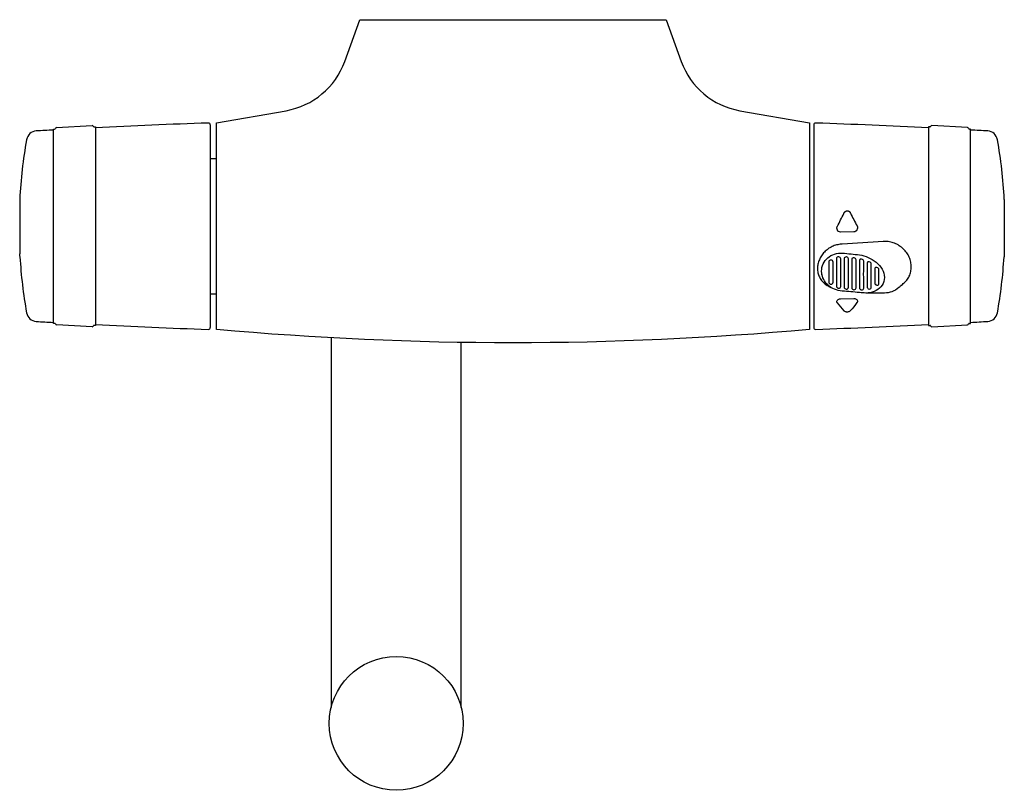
# Model space of a CAD drawing. Header units: millimetres. Extents: x -129 to 128, y -202 to 0.
import ezdxf

# ---------------------------------------------------------------- set-up
doc = ezdxf.new("R2010")
doc.units = ezdxf.units.MM
doc.header["$MEASUREMENT"] = 0
doc.layers.add('PLANNING', color=1, linetype='Continuous')

# ---------------------------------------------------------------- blocks, each defined once
blk = doc.blocks.new('94950000_t')
at = {"layer": 'PLANNING'}
for p, q in [((-119.25, -28.18), (-109.97, -27.7)), ((-109.41, -28.04), (-109.1, -28.02)), ((-109.1, -28.02), (-109.1, -79.98)), ((-79.1, -27.52), (-79.1, -80.48)), ((78.6, -27.52), (78.6, -80.48)), ((108.91, -28.04), (108.6, -28.02)), ((108.6, -28.02), (108.6, -79.98)), ((118.75, -28.18), (109.47, -27.69)), ((-120.1, -28.6), (-119.78, -28.59)), ((-120.1, -79.4), (-120.1, -28.6)), ((119.6, -28.6), (119.28, -28.59)), ((119.6, -79.4), (119.6, -28.6)), ((-79.1, -36.32), (-77.5, -36.32)), ((-128.91, -46.99), (-128.91, -60.74)), ((128.41, -46.99), (128.41, -60.73)), ((-128.91, -60.74), (-128.88, -61.21)), ((128.41, -60.73), (128.39, -61.2)), ((-128.85, -61.88), (-128.85, -62.01)), ((128.35, -61.87), (128.35, -62.01)), ((-79.1, -71.68), (-77.5, -71.68)), ((92.83, -70.14), (92.83, -70.14)), ((-119.7, -79.42), (-120.1, -79.4)), ((119.2, -79.42), (119.6, -79.4)), ((-109.97, -80.29), (-119.24, -79.8)), ((-109.1, -79.98), (-109.5, -79.96)), ((108.6, -79.98), (109, -79.96)), ((109.47, -80.29), (118.75, -79.8)), ((-47.5, -83.19), (-47.5, -179.85)), ((-13.5, -179.85), (-13.5, -84.39))]:
    blk.add_line(p, q, dxfattribs=at)
for points in [[(-39.99, 0), (40, 0), (43.98, -10.94, 0.267941), (59.3, -23.79), (77.5, -27), (77.5, -81, -0.045161), (-77.5, -81), (-77.5, -27.01), (-59.29, -23.8, 0.26772), (-43.98, -10.95), (-39.99, 0)], [(85.12, -55.4, -0.125082), (84.8, -55.07, -0.132669), (84.65, -54.52, -0.091894), (84.72, -54.13, -0.035032), (84.78, -54.02, 0.005649), (86.48, -50.67, 0.011057), (86.54, -50.52), (86.56, -50.49), (86.58, -50.46), (86.59, -50.43), (86.61, -50.4), (86.63, -50.37), (86.65, -50.35), (86.67, -50.32), (86.69, -50.29), (86.71, -50.27), (86.73, -50.25), (86.76, -50.22), (86.78, -50.2), (86.81, -50.18), (86.82, -50.17), (86.83, -50.16), (86.84, -50.15), (86.86, -50.14), (86.87, -50.13), (86.89, -50.12), (86.91, -50.1), (86.94, -50.08), (86.96, -50.07), (86.99, -50.05), (87, -50.05), (87.02, -50.04), (87.03, -50.04), (87.05, -50.03), (87.06, -50.02), (87.07, -50.02), (87.09, -50.01), (87.1, -50.01), (87.12, -50), (87.13, -50), (87.15, -50), (87.16, -49.99), (87.18, -49.99), (87.19, -49.99), (87.21, -49.98), (87.22, -49.98), (87.24, -49.98), (87.25, -49.98), (87.27, -49.97), (87.28, -49.97), (87.3, -49.97), (87.31, -49.97), (87.33, -49.97), (87.34, -49.97), (87.36, -49.97), (87.37, -49.97), (87.39, -49.97), (87.41, -49.97), (87.42, -49.97), (87.44, -49.97), (87.45, -49.97), (87.47, -49.97), (87.48, -49.98), (87.5, -49.98), (87.52, -49.98), (87.53, -49.98), (87.55, -49.99), (87.56, -49.99), (87.58, -50), (87.59, -50), (87.61, -50), (87.62, -50.01), (87.64, -50.01), (87.65, -50.02), (87.67, -50.03), (87.68, -50.03), (87.69, -50.04), (87.71, -50.04), (87.72, -50.05), (87.74, -50.06), (87.75, -50.06), (87.76, -50.07), (87.78, -50.08), (87.79, -50.09), (87.8, -50.09), (87.82, -50.1), (87.83, -50.11), (87.84, -50.12), (87.86, -50.13), (87.87, -50.14), (87.88, -50.15), (87.9, -50.16), (87.92, -50.18), (87.94, -50.2), (87.97, -50.22), (87.99, -50.24), (88.01, -50.27), (88.03, -50.29), (88.05, -50.32), (88.07, -50.35), (88.09, -50.37), (88.11, -50.4), (88.12, -50.43), (88.14, -50.46), (88.16, -50.49, 0.011202), (88.22, -50.63, 0.005875), (89.92, -53.92, -0.126947), (90.05, -54.43, -0.021662), (90.04, -54.55, -0.110021), (89.9, -54.99, -0.117324), (89.57, -55.33, -0.138675), (89.12, -55.47), (85.58, -55.53, -0.140924), (85.12, -55.4)], [(101.37, -69.5, 0.006354), (101.51, -69.41, 0.023282), (102.02, -69.02, 0.025886), (102.48, -68.58, 0.026275), (102.9, -68.11, 0.054452), (103.56, -67.05, 0.05687), (103.96, -65.88, 0.054818), (104.1, -64.64, 0.026925), (104.07, -64, 0.026428), (103.96, -63.36, 0.025429), (103.79, -62.74, 0.025426), (103.56, -62.12, 0.048992), (102.9, -60.96, 0.048402), (102.02, -59.93, 0.048343), (100.95, -59.09, 0.024962), (100.35, -58.74, 0.024592), (99.73, -58.46, 0.0506), (98.4, -58.09, 0.051041), (97.01, -57.99, 0.008436), (96.78, -58, -0.000724), (86.05, -58.69), (85.8, -58.7, 0.04791), (84.58, -58.9, 0.02363), (83.98, -59.08, 0.023286), (83.4, -59.33, 0.045877), (82.34, -59.96, 0.045462), (81.4, -60.77, 0.044263), (80.64, -61.72, 0.024039), (80.33, -62.24, 0.022466), (80.07, -62.78, 0.048848), (79.72, -63.91, 0.051056), (79.6, -65.05, 0.026845), (79.63, -65.61, 0.027527), (79.72, -66.17, 0.054447), (80.07, -67.21, 0.055189), (80.64, -68.16, 0.051221), (81.41, -68.97, 0.024585), (81.86, -69.32, 0.023603), (82.34, -69.63, 0.031348), (83.07, -69.99)], [(80.65, -65.75, -0.216776), (82.26, -62.29, -0.195531), (86.1, -61.05, -0.015021), (90.6, -61.5, -0.06354), (92.82, -62.15, -0.062361), (94.9, -63.41, -0.096285), (96.49, -65.21, -0.127136), (97.06, -67.37, -0.140651), (96.5, -69.42, -0.132782), (94.91, -70.85, -0.099766), (92.83, -71.45, -0.021274), (92.26, -71.47, -0.027644), (90.54, -71.36, 0.012696), (86.07, -70.98, -0.172569), (82.27, -69.35, -0.174973), (80.68, -66.23, -0.027826), (80.65, -65.75)], [(83.08, -69.17, 0.023394), (83.14, -69.17, 0.40549), (83.68, -68.66), (83.68, -63.36, 0.392977), (83.12, -62.86), (83.08, -62.85, 0.411214), (82.52, -63.34), (82.52, -68.64, 0.397304), (83.08, -69.17)], [(84.53, -69.68, 0.389207), (85.08, -70.23), (85.12, -70.23, 0.420187), (85.68, -69.73, 0.005879), (85.67, -62.52, 0.37147), (85.14, -62.01, 0.021395), (85.08, -62.01, 0.425), (84.53, -62.46), (84.53, -65.99, 0.002513), (84.53, -69.68)], [(86.53, -69.89, 0.383484), (87.08, -70.46), (87.12, -70.46, 0.427584), (87.67, -69.96, 0.001606), (87.66, -66.16, 0.005126), (87.67, -62.57, 0.357189), (87.14, -62.05, 0.019673), (87.08, -62.05, 0.440196), (86.53, -62.48, 0.002341), (86.53, -66.08), (86.53, -69.89)], [(88.54, -62.65), (88.54, -66.22, 0.000795), (88.54, -70.04, 0.379827), (89.08, -70.61), (89.12, -70.61, 0.431799), (89.66, -70.11, 0.002044), (89.66, -66.33, 0.006578), (89.67, -62.79, 0.343469), (89.14, -62.26), (89.08, -62.25, 0.45689), (88.54, -62.65)], [(91.09, -62.62), (91.07, -62.62), (91.06, -62.62), (91.05, -62.62), (91.03, -62.62), (91.02, -62.61), (91.01, -62.61), (90.99, -62.61), (90.98, -62.61), (90.97, -62.61), (90.95, -62.62), (90.94, -62.62), (90.93, -62.62), (90.92, -62.62), (90.9, -62.62), (90.89, -62.62), (90.88, -62.62), (90.87, -62.63), (90.86, -62.63), (90.84, -62.63), (90.83, -62.64), (90.82, -62.64), (90.81, -62.64), (90.8, -62.65), (90.79, -62.65), (90.78, -62.66), (90.77, -62.66), (90.76, -62.67), (90.75, -62.67), (90.74, -62.68), (90.73, -62.68), (90.72, -62.69), (90.71, -62.7), (90.7, -62.7), (90.69, -62.71), (90.68, -62.72), (90.67, -62.72), (90.66, -62.73), (90.65, -62.74), (90.64, -62.75), (90.64, -62.76), (90.63, -62.76), (90.62, -62.77), (90.62, -62.78), (90.61, -62.79), (90.6, -62.8), (90.6, -62.81), (90.59, -62.82), (90.59, -62.83), (90.58, -62.84), (90.58, -62.85), (90.57, -62.86), (90.57, -62.87), (90.57, -62.88), (90.56, -62.89), (90.56, -62.9), (90.56, -62.91), (90.55, -62.92), (90.55, -62.93), (90.55, -62.94), (90.55, -62.95), (90.55, -62.97), (90.55, -62.98), (90.55, -62.99), (90.55, -63, 0.001807), (90.55, -66.41, 0.000685), (90.55, -70.09, 0.376567), (91.08, -70.67), (91.12, -70.67, 0.434967), (91.66, -70.18, 0.002263), (91.65, -66.54, 0.007674), (91.66, -63.17, 0.331039), (91.13, -62.63), (91.09, -62.62)], [(93.08, -70.44), (93.12, -70.44, 0.440492), (93.65, -69.95, 0.00187), (93.64, -66.81, 0.0074), (93.65, -63.89, 0.322079), (93.13, -63.33), (93.09, -63.32), (93.07, -63.32), (93.06, -63.32), (93.05, -63.32), (93.03, -63.32), (93.02, -63.32), (93.01, -63.32), (92.99, -63.31), (92.98, -63.31), (92.97, -63.31), (92.96, -63.31), (92.94, -63.32), (92.93, -63.32), (92.92, -63.32), (92.91, -63.32), (92.89, -63.32), (92.88, -63.32), (92.87, -63.32), (92.86, -63.33), (92.85, -63.33), (92.84, -63.33), (92.83, -63.34), (92.81, -63.34), (92.8, -63.34), (92.79, -63.35), (92.78, -63.35), (92.77, -63.36), (92.76, -63.36), (92.75, -63.37), (92.74, -63.37), (92.73, -63.38), (92.72, -63.38), (92.71, -63.39), (92.7, -63.39), (92.69, -63.4), (92.68, -63.41), (92.68, -63.42), (92.67, -63.42), (92.66, -63.43), (92.65, -63.44), (92.64, -63.45), (92.64, -63.46), (92.63, -63.46), (92.62, -63.47), (92.62, -63.48), (92.61, -63.49), (92.61, -63.5), (92.6, -63.51), (92.6, -63.52), (92.59, -63.53), (92.59, -63.54), (92.58, -63.55), (92.58, -63.56), (92.57, -63.57), (92.57, -63.58), (92.57, -63.59), (92.57, -63.6), (92.56, -63.61), (92.56, -63.62), (92.56, -63.63), (92.56, -63.64), (92.56, -63.66), (92.56, -63.67), (92.56, -63.68), (92.56, -63.69, 0.001443), (92.56, -69.84, 0.372082), (93.08, -70.44)], [(95.08, -69.44, 0.023592), (95.14, -69.45, 0.448062), (95.64, -68.99, 0.004821), (95.63, -67.13), (95.63, -65.37, 0.326393), (95.12, -64.78), (95.08, -64.77, 0.501887), (94.57, -65.15, 0.000335), (94.57, -68.84, 0.360564), (95.08, -69.44)], [(101.37, -69.5, -0.037518), (100.85, -70.05, -0.097882), (99.03, -71.14, -0.086781), (97.1, -71.47), (92.28, -71.47)], [(86.88, -76.37, -0.095789), (86.6, -76.19, -0.023607), (86.52, -76.11, -0.01192), (84.8, -74.07, -0.041273), (84.73, -73.97, -0.133702), (84.65, -73.67, -0.026108), (84.66, -73.61, -0.146102), (84.8, -73.3, -0.109351), (85.13, -73.07, -0.09743), (85.58, -72.97), (89.11, -72.91, -0.099662), (89.56, -72.99, -0.108911), (89.89, -73.2, -0.151397), (90.04, -73.5, -0.043605), (90.05, -73.58, -0.131495), (89.97, -73.88, -0.0329), (89.9, -73.98, -0.011723), (88.18, -76.08, -0.031239), (88.1, -76.16, -0.090563), (87.8, -76.36, -0.053386), (87.57, -76.43, -0.046007), (87.31, -76.45, -0.051618), (87.07, -76.42, -0.040621), (86.88, -76.37)]]:
    blk.add_lwpolyline(points, format="xyb", dxfattribs=at)
blk.add_circle((-30.5, -184), 17.5, dxfattribs=at)
for centre, radius, start, end in [((-119.23, -28.56), 0.375, 93.0168, 159.4433), ((-109.97, -28.07), 0.374, 26.5026, 90.177), ((-109.42, -27.79), 0.249, 206.5026, 270.5868), ((-9.29, -2024.36), 1998.58, 92.01623, 92.86247), ((-79.6, -27.52), 0.5, 0.0022, 91.0184), ((79.1, -27.52), 0.5, 88.9839, 180), ((8.87, -2024.37), 1998.58, 87.13978, 87.98602), ((108.92, -27.79), 0.249, 269.4155, 333.4997), ((109.47, -28.07), 0.374, 89.8253, 153.4997), ((118.73, -28.56), 0.375, 20.559, 86.9854), ((-124.41, -31.85), 2.75, 93.3063, 170.0926), ((-9.42, -2022.29), 1996.51, 93.17792, 93.30629), ((-119.81, -28.34), 0.251, 276.6564, 339.4433), ((119.31, -28.34), 0.251, 200.559, 263.3459), ((9, -2022.29), 1996.51, 86.69596, 86.82433), ((123.91, -31.85), 2.75, 9.9096, 86.696), ((0.9, -54), 130, 169.981, 176.911), ((-1.4, -54), 130, 3.0912, 10.0212), ((-160.43, -63.07), 31.61, 2.1621, 3.38), ((159.94, -63.07), 31.61, 176.6223, 177.8402), ((0.9, -54), 130, 183.5358, 190.0236), ((-1.4, -54), 130, 349.9787, 356.4664), ((85.35, -65.7), 4.7, 191.0918, 194.1013), ((95.09, -68.9), 0.372, 225.7269, 245.3071), ((-124.41, -76.15), 2.75, 189.9118, 266.6983), ((123.91, -76.15), 2.75, 273.3039, 350.0905), ((-9.38, 1917.78), 2000, 266.69832, 266.82647), ((-119.8, -79.64), 0.242, 20.2498, 65.7329), ((-119.23, -79.43), 0.372, 200.2498, 267.3035), ((-9.45, 1916.37), 1998.58, 267.14203, 267.98827), ((8.87, 1916.37), 1998.58, 272.01398, 272.86022), ((118.73, -79.43), 0.372, 272.6988, 339.7525), ((119.3, -79.64), 0.242, 114.2693, 159.7525), ((8.8, 1917.78), 2000, 273.17578, 273.30393), ((-109.97, -79.91), 0.376, 269.9714, 333.353), ((-109.42, -80.19), 0.246, 109.0202, 153.353), ((-79.6, -80.48), 0.5, 268.9861, 0.0022), ((79.1, -80.48), 0.5, 180, 271.0161), ((108.92, -80.19), 0.246, 26.6492, 70.9821), ((109.47, -79.91), 0.376, 206.6492, 270.0308)]:
    blk.add_arc(centre, radius, start, end, dxfattribs=at)

msp = doc.modelspace()

# ---------------------------------------------------------------- block references
msp.add_blockref('94950000_t', (0, 0))

doc.saveas('drawing.dxf')
